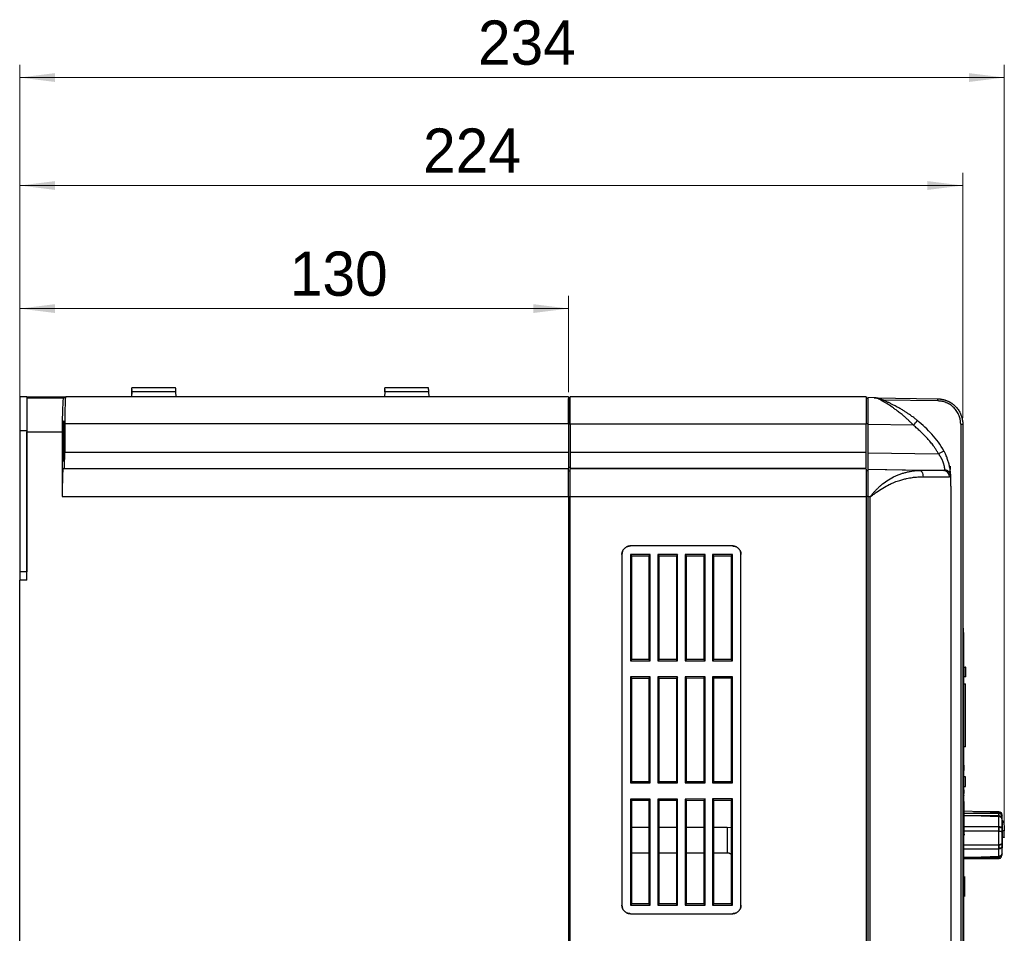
# Model space of a CAD drawing. Header units: millimetres. Extents: x 0 to 423, y 0 to 297.
# Tile 28 of 41: x 199 to 277, y 170 to 242. Entities that reach past the tile are written whole.
import ezdxf

# ---------------------------------------------------------------- set-up
doc = ezdxf.new("R2010")
doc.units = ezdxf.units.MM
doc.layers.add('实线', color=2, linetype='Continuous', lineweight=25)
doc.styles.add('SLDTEXTSTYLE16', font='ARIAL.TTF', dxfattribs={"width": 0.948})
doc.dimstyles.new('SLDDIMSTYLE0', dxfattribs={"dimtxt": 3.5, "dimasz": 2.8, "dimexe": 0, "dimexo": 0.0625, "dimgap": 0.875, "dimtad": 2, "dimlfac": 3, "dimrnd": 1e-09, "dimzin": 12, "dimdsep": 46, "dimtxsty": 'SLDTEXTSTYLE16', "dimsah": 1, "dimcen": 0.09, "dimadec": 0, "dimazin": 3, "dimtfac": 1, "dimtofl": 0, "dimtmove": 0, "dimatfit": 3, "dimfxl": 1, "dimfrac": 2, "dimtolj": 1, "dimtzin": 12, "dimarcsym": 0})

# ---------------------------------------------------------------- blocks, each defined once
blk = doc.blocks.new('_D_5')
at = {"color": 7, "linetype": 'Continuous', "lineweight": 18, "true_color": 0xffffff}
for p, q in [((198.69, 209.973), (198.69, 220.125)), ((242.09, 212.506), (242.09, 220.125)), ((198.69, 219.125), (242.09, 219.125))]:
    blk.add_line(p, q, dxfattribs=at)
for points in [[(198.69, 219.125), (201.49, 218.775), (201.49, 219.475)], [(242.09, 219.125), (239.29, 219.475), (239.29, 218.775)]]:
    blk.add_solid(points, dxfattribs=at)
at = {"color": 7, "linetype": 'Continuous', "lineweight": 18, "true_color": 0xffffff, "insert": (220.046, 223.637), "char_height": 3.5, "attachment_point": 1, "style": 'SLDTEXTSTYLE16'}
blk.add_mtext('130', dxfattribs=at)
blk = doc.blocks.new('_D_6')
at = {"color": 7, "linetype": 'Continuous', "lineweight": 18, "true_color": 0xffffff}
for p, q in [((198.69, 209.973), (198.69, 229.857)), ((273.249, 210.49), (273.249, 229.857)), ((273.249, 228.857), (198.69, 228.857))]:
    blk.add_line(p, q, dxfattribs=at)
for points in [[(198.69, 228.857), (201.49, 228.507), (201.49, 229.207)], [(273.249, 228.857), (270.449, 229.207), (270.449, 228.507)]]:
    blk.add_solid(points, dxfattribs=at)
at = {"color": 7, "linetype": 'Continuous', "lineweight": 18, "true_color": 0xffffff, "insert": (230.582, 233.369), "char_height": 3.5, "attachment_point": 1, "style": 'SLDTEXTSTYLE16'}
blk.add_mtext('224', dxfattribs=at)
blk = doc.blocks.new('_D_7')
at = {"color": 7, "linetype": 'Continuous', "lineweight": 18, "true_color": 0xffffff}
for p, q in [((198.69, 198.143), (198.69, 238.396)), ((276.533, 178.085), (276.533, 238.396)), ((198.69, 237.396), (276.533, 237.396))]:
    blk.add_line(p, q, dxfattribs=at)
for points in [[(198.69, 237.396), (201.49, 237.046), (201.49, 237.746)], [(276.533, 237.396), (273.733, 237.746), (273.733, 237.046)]]:
    blk.add_solid(points, dxfattribs=at)
at = {"color": 7, "linetype": 'Continuous', "lineweight": 18, "true_color": 0xffffff, "insert": (234.921, 241.908), "char_height": 3.5, "attachment_point": 1, "style": 'SLDTEXTSTYLE16'}
blk.add_mtext('234', dxfattribs=at)

msp = doc.modelspace()

# ---------------------------------------------------------------- linework, layer by layer
at = {"layer": '实线', "color": 2, "linetype": 'Continuous', "lineweight": 25, "true_color": 0xffff00}
for p, q in [((207.5429, 212.5403), (207.5219, 212.1395)), ((207.542, 212.5228), (207.5219, 212.1395)), ((207.542, 212.5228), (207.542, 212.5228)), ((211.0364, 212.5403), (207.5429, 212.5403)), ((207.5522, 212.7179), (207.5486, 212.6492)), ((207.5595, 212.8562), (207.5595, 212.8562)), ((211.0198, 212.8562), (207.5595, 212.8562)), ((211.0198, 212.8562), (211.0198, 212.8562)), ((211.0574, 212.1395), (211.0364, 212.5403)), ((211.0574, 212.1395), (211.0373, 212.5228)), ((211.0373, 212.5228), (211.0373, 212.5228)), ((227.5466, 212.5403), (227.5256, 212.1395)), ((227.5456, 212.5228), (227.5256, 212.1395)), ((227.5456, 212.5228), (227.5456, 212.5228)), ((231.0327, 212.5403), (227.5466, 212.5403)), ((227.5559, 212.7179), (227.5523, 212.6492)), ((227.5631, 212.8562), (227.5631, 212.8562)), ((231.0162, 212.8562), (227.5631, 212.8562)), ((231.0162, 212.8562), (231.0162, 212.8562)), ((231.0537, 212.1395), (231.0327, 212.5403)), ((231.0537, 212.1395), (231.0336, 212.5228)), ((231.0336, 212.5228), (231.0336, 212.5228)), ((198.6897, 212.1395), (198.6897, 209.4728)), ((199.2563, 212.1395), (198.6897, 212.1395)), ((199.2563, 212.1395), (199.2563, 209.4728)), ((199.2563, 212.1395), (202.3257, 212.1395)), ((202.1436, 212.0485), (199.2563, 212.0485)), ((202.1436, 212.0485), (202.3257, 212.1395)), ((202.327, 212.1395), (202.3257, 212.1395)), ((242.0897, 212.1395), (202.327, 212.1395)), ((242.0897, 212.1395), (242.0897, 210.0106)), ((242.0897, 212.0062), (242.223, 212.0062)), ((265.623, 212.1395), (242.223, 212.1395)), ((265.7563, 212.0062), (265.623, 212.0062)), ((265.7563, 212.0842), (265.7563, 209.9578)), ((266.2558, 212.0754), (265.7563, 212.0842)), ((266.2558, 212.0754), (271.2857, 211.9877)), ((271.2857, 211.8212), (266.9425, 211.897)), ((198.6897, 209.4728), (198.6897, 198.3062)), ((198.6897, 209.4728), (199.2563, 209.4728)), ((199.2563, 209.4728), (199.2563, 198.3062)), ((202.2513, 210.0106), (202.25, 207.7829)), ((242.0897, 210.0106), (202.2513, 210.0106)), ((242.0897, 210.0106), (242.0897, 207.7829)), ((242.0897, 210.0083), (242.223, 210.0083)), ((242.223, 210.0106), (242.223, 207.7831)), ((242.223, 210.0106), (265.623, 210.0106)), ((265.623, 207.7831), (265.623, 210.0106)), ((265.7563, 210.0083), (265.623, 210.0083)), ((265.7563, 209.9578), (265.7563, 207.7319)), ((269.3539, 209.895), (265.7563, 209.9578)), ((273.0853, 209.9899), (273.0853, 159.4699)), ((273.0853, 209.9899), (273.2489, 209.9899)), ((273.2489, 209.9899), (273.2489, 159.4699)), ((199.2563, 209.3822), (202.0521, 209.3822)), ((199.2563, 197.6428), (199.2563, 209.3822)), ((202.0521, 209.3822), (202.0521, 204.2754)), ((202.1179, 208.9728), (202.1179, 208.3062)), ((202.2075, 208.9728), (202.1179, 208.9728)), ((202.2075, 208.3062), (202.2075, 208.9728)), ((202.1179, 208.3062), (202.2075, 208.3062)), ((202.25, 207.7829), (242.0897, 207.7829)), ((242.0897, 207.7829), (242.0897, 206.4728)), ((242.223, 207.7831), (265.623, 207.7831)), ((265.7563, 207.7319), (265.7563, 206.4234)), ((265.7563, 207.7319), (271.3333, 207.6345)), ((202.2034, 206.4729), (202.1267, 206.4419)), ((242.0897, 206.4419), (202.1267, 206.4419)), ((202.2034, 206.4729), (242.0897, 206.4729)), ((242.223, 206.5728), (242.0897, 206.5728)), ((242.0897, 206.4729), (242.0897, 206.4419)), ((242.0897, 204.2754), (242.0897, 206.4419)), ((242.0897, 206.3086), (242.223, 206.3086)), ((265.623, 206.4732), (242.223, 206.4732)), ((265.623, 206.4419), (242.223, 206.4419)), ((265.7563, 206.3086), (265.623, 206.3086)), ((265.7563, 206.4234), (265.7563, 206.3997)), ((265.7563, 206.4234), (271.7307, 206.3191)), ((265.7563, 206.3997), (265.7563, 204.2356)), ((269.8316, 206.3286), (265.7563, 206.3997)), ((272.2499, 206.6762), (272.2499, 206.4574)), ((272.2499, 206.3991), (272.2499, 206.3624)), ((272.3165, 205.0911), (272.3165, 159.4699)), ((202.0521, 204.2754), (242.0897, 204.2754)), ((242.0897, 204.2754), (242.223, 204.2754)), ((242.0897, 204.2754), (242.0897, 100.0036)), ((242.223, 204.2754), (265.623, 204.2754)), ((242.223, 100.0036), (242.223, 204.2754)), ((265.623, 204.2754), (265.623, 100.0036)), ((265.7563, 204.2754), (265.623, 204.2754)), ((265.7563, 204.2356), (265.7563, 159.4699)), ((265.9228, 204.2327), (265.7563, 204.2356)), ((265.9228, 159.4699), (265.9228, 204.2327)), ((255.0466, 200.3544), (246.9709, 200.3544)), ((246.3042, 199.6878), (246.3042, 171.9454)), ((248.5368, 199.678), (246.9767, 199.677)), ((246.9767, 199.6772), (246.9767, 191.2844)), ((246.9767, 199.677), (247.0741, 199.5797)), ((247.0741, 199.5797), (248.439, 199.5801)), ((247.0741, 191.3819), (247.0741, 199.5798)), ((248.5368, 199.6778), (248.439, 199.58)), ((248.439, 199.58), (248.439, 191.3815)), ((248.5368, 191.2838), (248.5368, 199.6778)), ((250.7048, 199.6793), (249.1421, 199.6783)), ((249.1421, 199.6785), (249.1421, 191.2831)), ((249.1421, 199.6783), (249.2401, 199.5803)), ((249.2401, 199.5803), (250.6063, 199.5808)), ((249.2401, 191.3812), (249.2401, 199.5804)), ((250.7048, 199.6791), (250.6063, 199.5807)), ((250.6063, 199.5807), (250.6063, 191.3808)), ((250.7048, 191.2825), (250.7048, 199.6791)), ((252.8728, 199.6806), (251.3074, 199.6797)), ((251.3074, 199.6798), (251.3074, 191.2818)), ((251.3074, 199.6797), (251.4061, 199.581)), ((251.4061, 199.581), (252.7736, 199.5814)), ((251.4061, 191.3805), (251.4061, 199.581)), ((252.7736, 199.5814), (252.8728, 199.6806)), ((252.7736, 199.5814), (252.7736, 191.3802)), ((252.8728, 191.2811), (252.8728, 199.6805)), ((255.0408, 199.6819), (253.4728, 199.681)), ((253.4728, 199.6811), (253.4728, 191.2804)), ((253.4728, 199.681), (253.5721, 199.5817)), ((253.5721, 199.5817), (254.941, 199.5821)), ((253.5721, 191.3799), (253.5721, 199.5817)), ((255.0408, 199.6818), (254.941, 199.582)), ((254.941, 199.582), (254.941, 191.3795)), ((255.0408, 191.2798), (255.0408, 199.6818)), ((255.7133, 171.9454), (255.7133, 199.6878)), ((198.6897, 198.3062), (198.6897, 197.6428)), ((199.2563, 198.3062), (198.6897, 198.3062)), ((198.6897, 106.6643), (198.6897, 197.6428)), ((199.2563, 197.6428), (198.6897, 197.6428)), ((273.3015, 193.843), (273.2489, 193.843)), ((273.3015, 193.5097), (273.3015, 193.843)), ((273.3015, 193.5097), (273.2489, 193.5097)), ((273.3015, 193.5097), (273.3015, 178.693)), ((273.3348, 191.6764), (273.3015, 191.6764)), ((273.3348, 191.2764), (273.3348, 191.6764)), ((247.0741, 191.3819), (246.9767, 191.2846)), ((246.9767, 191.2846), (248.5368, 191.2836)), ((248.439, 191.3815), (247.0741, 191.3819)), ((248.5368, 191.2836), (248.439, 191.3815)), ((249.2401, 191.3812), (249.1421, 191.2832)), ((249.1421, 191.2832), (250.7048, 191.2823)), ((250.6063, 191.3808), (249.2401, 191.3812)), ((250.7048, 191.2823), (250.6063, 191.3808)), ((251.3074, 191.2818), (251.4061, 191.3805)), ((251.3074, 191.2819), (252.8728, 191.281)), ((252.7736, 191.3802), (251.4061, 191.3806)), ((252.8728, 191.281), (252.7736, 191.3802)), ((253.5721, 191.3799), (253.4728, 191.2806)), ((253.4728, 191.2806), (255.0408, 191.2796)), ((254.941, 191.3795), (253.5721, 191.3799)), ((255.0408, 191.2796), (254.941, 191.3795)), ((273.3348, 191.4721), (273.3015, 191.4721)), ((273.3348, 191.2764), (273.3015, 191.2764)), ((273.3015, 190.7764), (273.4682, 190.7764)), ((273.5015, 190.7764), (273.4682, 190.7764)), ((248.5368, 190.0113), (246.9767, 190.0103)), ((246.9767, 190.0105), (246.9767, 181.6177)), ((246.9767, 190.0103), (247.0741, 189.913)), ((248.5368, 190.0111), (248.439, 189.9134)), ((248.5368, 181.6171), (248.5368, 190.0111)), ((250.7048, 190.0126), (249.1421, 190.0117)), ((249.1421, 190.0118), (249.1421, 181.6164)), ((249.1421, 190.0117), (249.2401, 189.9137)), ((250.7048, 190.0125), (250.6063, 189.914)), ((250.7048, 181.6158), (250.7048, 190.0125)), ((252.8728, 190.0139), (251.3074, 190.013)), ((251.3074, 190.0131), (251.3074, 181.6151)), ((251.3074, 190.013), (251.4061, 189.9143)), ((252.7736, 189.9148), (252.8728, 190.0139)), ((252.8728, 181.6145), (252.8728, 190.0138)), ((255.0408, 190.0153), (253.4728, 190.0143)), ((253.4728, 190.0145), (253.4728, 181.6138)), ((253.4728, 190.0143), (253.5721, 189.915)), ((255.0408, 190.0151), (254.941, 189.9154)), ((255.0408, 181.6131), (255.0408, 190.0151)), ((273.4682, 190.0097), (273.3015, 190.0097)), ((273.5015, 190.0097), (273.4682, 190.0097)), ((247.0741, 189.913), (248.439, 189.9134)), ((247.0741, 181.7152), (247.0741, 189.9131)), ((248.439, 189.9134), (248.439, 181.7148)), ((249.2401, 189.9137), (250.6063, 189.9141)), ((249.2401, 181.7145), (249.2401, 189.9138)), ((250.6063, 189.914), (250.6063, 181.7142)), ((251.4061, 189.9143), (252.7736, 189.9148)), ((251.4061, 181.7138), (251.4061, 189.9144)), ((252.7736, 189.9147), (252.7736, 181.7136)), ((253.5721, 189.915), (254.941, 189.9154)), ((253.5721, 181.7132), (253.5721, 189.9151)), ((254.941, 189.9154), (254.941, 181.7129)), ((273.3015, 189.4597), (273.4682, 189.4597)), ((273.4682, 184.4597), (273.4682, 189.4597)), ((273.4682, 184.4597), (273.3015, 184.4597)), ((273.3682, 182.6097), (273.3682, 183.0097)), ((273.3682, 182.8395), (273.3015, 182.8395)), ((273.3682, 182.6608), (273.3015, 182.6608)), ((273.3682, 182.6097), (273.3015, 182.6097)), ((247.0741, 181.7152), (246.9767, 181.6179)), ((246.9767, 181.6179), (248.5368, 181.617)), ((248.439, 181.7148), (247.0741, 181.7152)), ((248.5368, 181.617), (248.439, 181.7148)), ((249.2401, 181.7146), (249.1421, 181.6166)), ((249.1421, 181.6166), (250.7048, 181.6156)), ((250.6063, 181.7141), (249.2401, 181.7146)), ((250.7048, 181.6156), (250.6063, 181.7141)), ((251.3074, 181.6151), (251.4061, 181.7138)), ((251.3074, 181.6153), (252.8728, 181.6143)), ((252.7736, 181.7135), (251.4061, 181.7139)), ((252.8728, 181.6143), (252.7736, 181.7135)), ((253.5721, 181.7132), (253.4728, 181.6139)), ((253.4728, 181.6139), (255.0408, 181.613)), ((254.941, 181.7128), (253.5721, 181.7132)), ((255.0408, 181.613), (254.941, 181.7128)), ((273.4682, 182.1097), (273.3015, 182.1097)), ((242.223, 181.3046), (242.0897, 181.3041)), ((242.223, 180.6116), (242.0897, 180.6121)), ((273.3015, 181.343), (273.4682, 181.343)), ((273.3348, 180.7764), (273.3015, 180.7764)), ((273.3348, 180.6487), (273.3015, 180.6487)), ((273.3348, 180.6232), (273.3015, 180.6232)), ((273.3182, 181.0264), (273.3182, 180.9658)), ((273.3348, 181.0764), (273.3348, 180.793)), ((273.3348, 180.6487), (273.3348, 180.6232)), ((273.3348, 180.5264), (273.3348, 180.6232)), ((248.5368, 180.3446), (246.9767, 180.3437)), ((246.9767, 180.3438), (246.9767, 171.9511)), ((246.9767, 180.3437), (247.0741, 180.2464)), ((247.0741, 180.2464), (248.439, 180.2468)), ((247.0741, 172.0485), (247.0741, 180.2464)), ((248.5368, 180.3445), (248.439, 180.2467)), ((248.439, 180.2467), (248.439, 172.0482)), ((248.5368, 171.9504), (248.5368, 180.3445)), ((250.7048, 180.346), (249.1421, 180.345)), ((249.1421, 180.3452), (249.1421, 171.9498)), ((249.1421, 180.345), (249.2401, 180.247)), ((249.2401, 180.247), (250.6063, 180.2474)), ((249.2401, 172.0479), (249.2401, 180.2471)), ((250.7048, 180.3458), (250.6063, 180.2474)), ((250.6063, 180.2474), (250.6063, 172.0475)), ((250.7048, 171.9491), (250.7048, 180.3458)), ((252.8728, 180.3473), (251.3074, 180.3463)), ((251.3074, 180.3465), (251.3074, 171.9484)), ((251.3074, 180.3463), (251.4061, 180.2477)), ((251.4061, 180.2477), (252.7736, 180.2481)), ((251.4061, 172.0472), (251.4061, 180.2477)), ((252.7736, 180.2481), (252.8728, 180.3473)), ((252.7736, 180.2481), (252.7736, 172.0469)), ((252.8728, 171.9478), (252.8728, 180.3471)), ((255.0408, 180.3486), (253.4728, 180.3476)), ((253.4728, 180.3478), (253.4728, 171.9471)), ((253.4728, 180.3476), (253.5721, 180.2483)), ((253.5721, 180.2483), (254.941, 180.2488)), ((253.5721, 172.0465), (253.5721, 180.2484)), ((255.0408, 180.3484), (254.941, 180.2487)), ((254.941, 180.2487), (254.941, 172.0462)), ((255.0408, 171.9465), (255.0408, 180.3484)), ((273.3348, 180.5264), (273.3015, 180.5264)), ((273.3348, 180.3764), (273.3015, 180.3764)), ((273.3182, 180.5264), (273.3182, 180.2783)), ((273.3182, 180.2783), (273.3182, 179.4412)), ((273.3515, 180.1597), (273.3182, 180.1597)), ((273.3348, 180.4214), (273.3348, 180.4264)), ((273.3348, 180.4065), (273.3348, 180.4214)), ((273.3348, 180.3916), (273.3348, 180.4065)), ((273.3348, 180.3718), (273.3348, 180.3916)), ((273.3348, 180.3569), (273.3348, 180.3718)), ((273.3348, 180.3321), (273.3348, 180.3569)), ((273.3348, 180.2874), (273.3348, 180.3321)), ((273.3348, 180.2625), (273.3348, 180.2874)), ((273.3348, 180.2477), (273.3348, 180.2625)), ((273.3348, 180.2278), (273.3348, 180.2477)), ((273.3348, 180.2129), (273.3348, 180.2278)), ((273.3348, 180.198), (273.3348, 180.2129)), ((273.3348, 180.193), (273.3348, 180.198)), ((276.0979, 179.2787), (273.3015, 179.3764)), ((276.0824, 179.201), (273.3015, 179.201)), ((273.3182, 179.4412), (273.3182, 178.693)), ((274.1083, 179.3482), (276.0824, 179.3482)), ((276.0824, 179.201), (276.0824, 179.0343)), ((276.0979, 179.2347), (276.0979, 179.2787)), ((276.3486, 179.1062), (276.3527, 179.0427)), ((276.0979, 178.9494), (273.3015, 179.0343)), ((273.3015, 179.0343), (276.0824, 179.0343)), ((273.3015, 178.693), (273.3015, 178.1396)), ((273.3015, 178.693), (273.3182, 178.693)), ((273.3182, 178.693), (273.3182, 161.4097)), ((276.0979, 178.1142), (276.0979, 178.9494)), ((276.3486, 178.984), (276.3486, 178.8174)), ((276.3548, 178.8982), (276.3548, 179.0284)), ((276.3548, 178.0491), (276.3548, 178.7315)), ((242.223, 178.0921), (242.0897, 178.0921)), ((248.439, 178.0921), (247.0741, 178.0921)), ((250.6063, 178.0921), (249.2401, 178.0921)), ((252.7736, 178.0921), (251.4061, 178.0921)), ((254.623, 178.0921), (253.5721, 178.0921)), ((254.941, 178.0706), (254.623, 178.0921)), ((254.623, 178.0921), (254.623, 177.9343)), ((254.623, 177.9343), (254.623, 176.0921)), ((276.0824, 178.1396), (273.3015, 178.1396)), ((273.3015, 178.1396), (273.3015, 177.8176)), ((273.3015, 177.8176), (273.3015, 176.6994)), ((276.0979, 177.7922), (273.3015, 177.8176)), ((273.3015, 177.8176), (276.0824, 177.8176)), ((273.3515, 177.5791), (273.3182, 177.5791)), ((276.0824, 178.1396), (276.0824, 177.8176)), ((276.0979, 178.1292), (276.0979, 177.7981)), ((276.0979, 176.7484), (276.0979, 177.7922)), ((276.3486, 178.0747), (276.3486, 177.7527)), ((276.3548, 176.8742), (276.3548, 177.7271)), ((276.5326, 177.8301), (276.3992, 177.8301)), ((276.531, 177.351), (276.5206, 177.82)), ((273.3015, 176.6994), (276.0979, 176.7484)), ((276.3486, 176.8247), (276.3486, 176.536)), ((276.3992, 177.3393), (276.5326, 177.3393)), ((242.0897, 176.0921), (242.223, 176.0921)), ((247.0741, 176.0921), (248.439, 176.0921)), ((249.2401, 176.0921), (250.6063, 176.0921)), ((251.4061, 176.0921), (252.7736, 176.0921)), ((253.5721, 176.0921), (254.623, 176.0921)), ((276.0824, 176.6994), (273.3015, 176.6994)), ((273.3015, 176.6994), (273.3015, 176.4107)), ((273.3015, 176.4107), (276.0824, 176.4107)), ((273.3015, 176.4107), (273.3015, 175.7242)), ((276.0824, 176.6994), (276.0824, 176.4107)), ((276.0979, 176.6854), (276.0979, 176.4428)), ((276.0979, 175.8189), (276.0979, 176.4598)), ((276.3548, 176.0619), (276.3548, 176.5855)), ((273.3015, 175.7242), (276.0979, 175.8189)), ((276.0824, 175.7242), (273.3015, 175.7242)), ((273.3015, 175.7242), (273.3015, 175.6379)), ((273.3015, 175.6097), (274.1083, 175.6379)), ((273.3015, 175.6379), (276.0824, 175.6379)), ((273.3015, 175.6379), (273.3015, 175.6097)), ((276.0824, 175.7242), (276.0824, 175.6379)), ((273.3348, 174.3264), (273.3348, 174.8264)), ((273.3348, 171.993), (273.3348, 174.3264)), ((273.4015, 173.493), (273.4015, 174.2182)), ((273.3348, 173.493), (273.4015, 173.493)), ((273.3348, 172.8973), (273.4015, 172.8973)), ((273.3348, 172.8264), (273.4015, 172.8264)), ((273.4015, 172.8264), (273.4015, 173.493)), ((273.4015, 172.6305), (273.4015, 172.8264)), ((247.0741, 172.0486), (246.9767, 171.9512)), ((248.439, 172.0481), (247.0741, 172.0486)), ((248.5368, 171.9503), (248.439, 172.0481)), ((249.2401, 172.0479), (249.1421, 171.9499)), ((250.6063, 172.0475), (249.2401, 172.0479)), ((250.7048, 171.949), (250.6063, 172.0475)), ((251.3074, 171.9484), (251.4061, 172.0472)), ((252.7736, 172.0468), (251.4061, 172.0472)), ((252.8728, 171.9476), (252.7736, 172.0468)), ((253.5721, 172.0466), (253.4728, 171.9473)), ((254.941, 172.0462), (253.5721, 172.0466)), ((255.0408, 171.9463), (254.941, 172.0462)), ((246.9709, 171.2787), (255.0466, 171.2787)), ((246.9767, 171.9512), (248.5368, 171.9503)), ((249.1421, 171.9499), (250.7048, 171.949)), ((251.3074, 171.9486), (252.8728, 171.9476)), ((253.4728, 171.9473), (255.0408, 171.9463)), ((273.3348, 171.493), (273.3348, 171.993)), ((273.3348, 167.893), (273.3348, 170.2264))]:
    msp.add_line(p, q, dxfattribs=at)
at = {"layer": '实线', "color": 2, "linetype": 'Continuous', "lineweight": 25, "true_color": 0xffff00, "flags": 128}
msp.add_lwpolyline([(269.8316, 206.3286), (269.8868, 206.3174), (269.9396, 206.2879), (269.988, 206.2411), (270.0303, 206.179), (270.0647, 206.1037), (270.0901, 206.0181), (270.1054, 205.9254), (270.1102, 205.8292)], dxfattribs=at)
at = {"layer": '实线', "color": 2, "linetype": 'Continuous', "lineweight": 25, "true_color": 0xffff00}
for centre, radius, start, end in [((268.9002, 211.9044), 2.387, 358.001617, 1.998383), ((233.9027, 239.2135), 46.004, 320.408862, 321.015572), ((279.4547, 192.6113), 17.0779, 116.759325, 118.395242), ((271.7128, 205.8263), 0.4931, 359.233965, 87.911077), ((276.0886, 179.0122), 0.2667, 3.487335, 88), ((257.4332, 177.5746), 18.9677, 4.001471, 4.261341), ((257.4332, 177.4079), 18.9677, 4.001471, 4.261341)]:
    msp.add_arc(centre, radius, start, end, dxfattribs=at)
for centre, major_axis, start_param, end_param in [((202.1452, 209.3822), (0, 2.6667), 0.0174533, 1.5707963), ((202.327, 209.9728), (0, 2.1667), 0.0173046, 1.5533433), ((202.1627, 208.9728), (0, 1.2833), 4.712389, 7.8539816), ((202.1627, 208.3062), (0, 1.2833), 1.5707963, 4.712389), ((202.2034, 207.8062), (0, 1.3333), 3.14047, 4.6949359), ((202.1278, 204.2754), (0, 2.1667), 0.0141135, 1.5707963)]:
    msp.add_ellipse(centre, major_axis=major_axis, ratio=0.0349208, start_param=start_param, end_param=end_param, dxfattribs=at)
for points, knots in [([(207.5429, 212.5403), (207.5435, 212.5509), (207.5446, 212.5721), (207.5462, 212.6032), (207.5478, 212.6334), (207.5498, 212.6725), (207.5522, 212.7183), (207.5547, 212.7661), (207.5568, 212.8053), (207.5583, 212.834), (207.5593, 212.8529), (207.5594, 212.8551), (207.5595, 212.8562)], [0, 0, 0, 0, 0.0633519, 0.1258453, 0.1880575, 0.2505734, 0.3760462, 0.5005509, 0.6246154, 0.7503051, 0.8744413, 1, 1, 1, 1]), ([(211.0364, 212.5403), (211.0358, 212.5519), (211.0346, 212.5747), (211.0329, 212.6073), (211.0313, 212.6375), (211.0299, 212.665), (211.0286, 212.69), (211.0274, 212.7123), (211.0264, 212.732), (211.0254, 212.7494), (211.0241, 212.7754), (211.0225, 212.8065), (211.021, 212.8352), (211.02, 212.8529), (211.0199, 212.8551), (211.0198, 212.8562)], [0, 0, 0, 0, 0.0693432, 0.1352599, 0.1977498, 0.2568125, 0.3124478, 0.3646555, 0.4134353, 0.4587873, 0.5007113, 0.6303179, 0.7567288, 0.8799529, 1, 1, 1, 1]), ([(227.5466, 212.5403), (227.5471, 212.5509), (227.5482, 212.5721), (227.5499, 212.6032), (227.5514, 212.6334), (227.5535, 212.6725), (227.5559, 212.7183), (227.5584, 212.7661), (227.5604, 212.8053), (227.562, 212.834), (227.5629, 212.8529), (227.5631, 212.8551), (227.5631, 212.8562)], [0, 0, 0, 0, 0.0633519, 0.1258453, 0.1880575, 0.2505734, 0.3760462, 0.5005509, 0.6246154, 0.7503051, 0.8744413, 1, 1, 1, 1]), ([(231.0327, 212.5403), (231.0321, 212.5519), (231.0309, 212.5747), (231.0292, 212.6073), (231.0277, 212.6375), (231.0262, 212.665), (231.0249, 212.69), (231.0238, 212.7123), (231.0227, 212.732), (231.0218, 212.7494), (231.0204, 212.7754), (231.0188, 212.8065), (231.0173, 212.8352), (231.0164, 212.8529), (231.0162, 212.8551), (231.0162, 212.8562)], [0, 0, 0, 0, 0.06934321, 0.13525992, 0.19774979, 0.25681251, 0.31244781, 0.36465547, 0.41343532, 0.45878727, 0.5007113, 0.63031793, 0.75672878, 0.87995287, 1, 1, 1, 1]), ([(199.3646, 212.1395), (199.3648, 212.1395), (199.3652, 212.1395), (199.3686, 212.1395), (199.3749, 212.1395), (199.3853, 212.1395), (199.4008, 212.1395), (199.4198, 212.1395), (199.4415, 212.1395), (199.4654, 212.1395), (199.4821, 212.1395), (199.4905, 212.1395)], [0, 0, 0, 0, 0.0831012, 0.1658082, 0.2496152, 0.3720299, 0.4970997, 0.6200423, 0.7461377, 0.8721154, 1, 1, 1, 1]), ([(242.0897, 210.0083), (242.0897, 210.2715), (242.0897, 210.5336), (242.0897, 211.0173), (242.0897, 211.2386), (242.0897, 211.6076), (242.0897, 211.7551), (242.0897, 211.9544), (242.0897, 212.0062), (242.0897, 212.0062)], [0, 0, 0, 0, 0.25, 0.25, 0.5, 0.5, 0.75, 0.75, 1, 1, 1, 1]), ([(242.223, 210.0106), (242.223, 210.2911), (242.223, 210.5704), (242.223, 211.0858), (242.223, 211.3216), (242.223, 211.7148), (242.223, 211.872), (242.223, 212.0844), (242.223, 212.1395), (242.223, 212.1395)], [0, 0, 0, 0, 0.25, 0.25, 0.5, 0.5, 0.75, 0.75, 1, 1, 1, 1]), ([(265.623, 212.1395), (265.623, 212.1395), (265.623, 212.0844), (265.623, 211.872), (265.623, 211.7148), (265.623, 211.3216), (265.623, 211.0858), (265.623, 210.5704), (265.623, 210.2911), (265.623, 210.0106)], [0, 0, 0, 0, 0.25, 0.25, 0.5, 0.5, 0.75, 0.75, 1, 1, 1, 1]), ([(265.7563, 212.0062), (265.7563, 212.0062), (265.7563, 211.9544), (265.7563, 211.7551), (265.7563, 211.6076), (265.7563, 211.2386), (265.7563, 211.0173), (265.7563, 210.5336), (265.7563, 210.2715), (265.7563, 210.0083)], [0, 0, 0, 0, 0.25, 0.25, 0.5, 0.5, 0.75, 0.75, 1, 1, 1, 1]), ([(269.6624, 210.272), (269.6372, 210.2926), (269.5803, 210.3392), (269.4838, 210.4158), (269.3662, 210.5067), (269.1973, 210.6329), (269.004, 210.7702), (268.7923, 210.9117), (268.5799, 211.0466), (268.3382, 211.1919), (268.1032, 211.3249), (267.879, 211.4459), (267.6734, 211.5528), (267.455, 211.662), (267.2417, 211.7638), (267.0779, 211.8387), (266.9442, 211.8968), (266.8357, 211.9411), (266.7311, 211.9793), (266.6366, 212.0099), (266.5532, 212.0343), (266.4589, 212.0556), (266.3599, 212.071), (266.291, 212.0739), (266.2558, 212.0754)], [0, 0, 0, 0, 0.0224973, 0.05090392, 0.08523497, 0.12547212, 0.1971922, 0.25031803, 0.30407315, 0.37494766, 0.45158082, 0.49950473, 0.5619847, 0.62429683, 0.68655314, 0.749492, 0.77361112, 0.81239699, 0.85362668, 0.87525932, 0.90495536, 0.93543904, 0.96700659, 1, 1, 1, 1]), ([(269.3539, 209.895), (269.3289, 209.9215), (269.2783, 209.9753), (269.1999, 210.0558), (269.1185, 210.1376), (269.0339, 210.2205), (268.9121, 210.3368), (268.7428, 210.4918), (268.5514, 210.658), (268.3322, 210.8387), (268.1094, 211.0142), (267.8729, 211.1892), (267.586, 211.3899), (267.3078, 211.5714), (267.0417, 211.7356), (266.8531, 211.8465), (266.6814, 211.9402), (266.5479, 212.002), (266.4492, 212.0385), (266.3794, 212.0588), (266.3145, 212.0721), (266.2753, 212.0743), (266.2558, 212.0754)], [0, 0, 0, 0, 0.0237009, 0.0480913, 0.0731739, 0.0989514, 0.1254261, 0.1834731, 0.2499836, 0.293897, 0.3744134, 0.4434029, 0.499054, 0.6241223, 0.689373, 0.7492875, 0.8122328, 0.8746528, 0.9065199, 0.9380066, 0.9691529, 1, 1, 1, 1]), ([(271.2857, 211.9877), (271.3136, 211.9868), (271.3687, 211.9852), (271.4503, 211.9785), (271.53, 211.9689), (271.6076, 211.9564), (271.6831, 211.9412), (271.7563, 211.9235), (271.8272, 211.9035), (271.8958, 211.8815), (271.962, 211.8575), (272.0259, 211.832), (272.0873, 211.8049), (272.1463, 211.7765), (272.2029, 211.7469), (272.2571, 211.7164), (272.309, 211.6851), (272.3585, 211.6532), (272.4057, 211.6207), (272.4506, 211.5879), (272.4934, 211.5549), (272.5339, 211.5218), (272.5724, 211.4888), (272.6088, 211.4558), (272.6432, 211.4232), (272.7037, 211.363), (272.7864, 211.2717), (272.8846, 211.1439), (272.9713, 211.0101), (273.0463, 210.8712), (273.1095, 210.7285), (273.1609, 210.5828), (273.2006, 210.4353), (273.2285, 210.2868), (273.2457, 210.1382), (273.2478, 210.0392), (273.2489, 209.9899)], [0, 0, 0, 0, 0.0269136, 0.0532988, 0.0791556, 0.1044839, 0.1292838, 0.1535552, 0.1772981, 0.2005126, 0.2231986, 0.2453562, 0.2669853, 0.2880859, 0.308658, 0.3287017, 0.3482168, 0.3672035, 0.3856617, 0.4035914, 0.4209926, 0.4378654, 0.4542096, 0.4700253, 0.4853126, 0.5000713, 0.5524715, 0.6043365, 0.6556665, 0.7064616, 0.7567217, 0.8064469, 0.8556373, 0.9042929, 0.9524138, 1, 1, 1, 1]), ([(273.0853, 209.9899), (273.0851, 210.0121), (273.0846, 210.0564), (273.0809, 210.1226), (273.0749, 210.1887), (273.0665, 210.2546), (273.0498, 210.356), (273.0181, 210.4919), (272.9611, 210.6608), (272.887, 210.8257), (272.7639, 211.0391), (272.5692, 211.2826), (272.3292, 211.4815), (272.1179, 211.6083), (271.9544, 211.6853), (271.7865, 211.7452), (271.6369, 211.7829), (271.5064, 211.805), (271.3964, 211.8173), (271.3227, 211.8199), (271.2857, 211.8212)], [0, 0, 0, 0, 0.0233695, 0.0466979, 0.070016, 0.0933545, 0.1167441, 0.1784923, 0.2403027, 0.3045655, 0.3688911, 0.4999814, 0.6310758, 0.6953441, 0.7596752, 0.8214312, 0.8832496, 0.9221762, 0.9610454, 1, 1, 1, 1]), ([(271.7655, 207.8603), (271.5003, 208.3592), (271.1687, 208.7895), (270.4531, 209.5763), (270.0686, 209.9378), (269.6624, 210.272)], [0, 0, 0, 0, 0.5, 0.5, 1, 1, 1, 1]), ([(271.3333, 207.6345), (271.3139, 207.6703), (271.2749, 207.7423), (271.2126, 207.849), (271.1471, 207.9556), (271.078, 208.062), (271.0055, 208.1683), (270.8846, 208.337), (270.7032, 208.569), (270.4571, 208.8518), (270.1969, 209.1271), (269.9287, 209.3906), (269.6481, 209.6481), (269.4524, 209.8123), (269.3539, 209.895)], [0, 0, 0, 0, 0.0403616, 0.0812298, 0.1226302, 0.1645875, 0.2071251, 0.2502658, 0.3706363, 0.4991999, 0.6221561, 0.746498, 0.8723924, 1, 1, 1, 1]), ([(272.3001, 205.9106), (272.2997, 205.9172), (272.2988, 205.9319), (272.2971, 205.961), (272.2945, 206.0005), (272.2907, 206.0535), (272.2848, 206.1225), (272.2744, 206.2258), (272.2514, 206.4046), (272.2073, 206.6625), (272.1291, 206.9697), (272.0502, 207.2103), (271.9747, 207.4092), (271.9156, 207.5509), (271.8559, 207.6813), (271.8076, 207.7798), (271.778, 207.8362), (271.7655, 207.8603)], [0, 0, 0, 0, 0.0260451, 0.0582373, 0.0966465, 0.1413716, 0.1925458, 0.2503446, 0.3449, 0.5003356, 0.6251758, 0.7495725, 0.8042062, 0.8744543, 0.9271449, 0.968973, 1, 1, 1, 1]), ([(242.223, 207.7831), (242.223, 207.6119), (242.223, 207.2695), (242.223, 206.8453), (242.223, 206.5815), (242.223, 206.5432), (242.223, 206.5315)], [0, 0, 0, 0, 0.2905229, 0.5810457, 0.8715686, 1, 1, 1, 1]), ([(265.623, 206.5315), (265.623, 206.5432), (265.623, 206.5815), (265.623, 206.8453), (265.623, 207.2695), (265.623, 207.6119), (265.623, 207.7831)], [0, 0, 0, 0, 0.1284314, 0.4189543, 0.7094771, 1, 1, 1, 1]), ([(271.3333, 207.6345), (271.3475, 207.6149), (271.3757, 207.5758), (271.4159, 207.516), (271.4542, 207.456), (271.4904, 207.3958), (271.5245, 207.3357), (271.5566, 207.2757), (271.5866, 207.216), (271.6144, 207.1569), (271.6402, 207.0984), (271.6638, 207.0407), (271.6853, 206.9841), (271.7046, 206.9286), (271.727, 206.8575), (271.7495, 206.7733), (271.7705, 206.6808), (271.7861, 206.5972), (271.7972, 206.523), (271.8046, 206.4594), (271.8093, 206.4058), (271.811, 206.3801), (271.8118, 206.3673)], [0, 0, 0, 0, 0.0402279, 0.0801067, 0.1196445, 0.1588511, 0.197738, 0.2363196, 0.2746138, 0.312643, 0.3504342, 0.3880205, 0.4254416, 0.4627442, 0.499983, 0.5721068, 0.64379, 0.7152164, 0.7865067, 0.8577187, 0.9288762, 1, 1, 1, 1]), ([(242.0897, 204.2754), (242.0897, 204.5392), (242.0897, 204.8029), (242.0897, 205.291), (242.0897, 205.5152), (242.0897, 205.8909), (242.0897, 206.0421), (242.0897, 206.2492), (242.0897, 206.3049), (242.0897, 206.3086)], [0, 0, 0, 0, 0.25, 0.25, 0.5, 0.5, 0.75, 0.75, 1, 1, 1, 1]), ([(242.223, 204.2754), (242.223, 204.5565), (242.223, 204.8375), (242.223, 205.3576), (242.223, 205.5965), (242.223, 205.9968), (242.223, 206.158), (242.223, 206.3786), (242.223, 206.4379), (242.223, 206.4419)], [0, 0, 0, 0, 0.25, 0.25, 0.5, 0.5, 0.75, 0.75, 1, 1, 1, 1]), ([(265.623, 206.4419), (265.623, 206.4379), (265.623, 206.3786), (265.623, 206.158), (265.623, 205.9968), (265.623, 205.5965), (265.623, 205.3576), (265.623, 204.8375), (265.623, 204.5565), (265.623, 204.2754)], [0, 0, 0, 0, 0.25, 0.25, 0.5, 0.5, 0.75, 0.75, 1, 1, 1, 1]), ([(265.7563, 206.3086), (265.7563, 206.3049), (265.7563, 206.2492), (265.7563, 206.0421), (265.7563, 205.8909), (265.7563, 205.5152), (265.7563, 205.291), (265.7563, 204.8029), (265.7563, 204.5392), (265.7563, 204.2754)], [0, 0, 0, 0, 0.25, 0.25, 0.5, 0.5, 0.75, 0.75, 1, 1, 1, 1]), ([(265.9228, 204.2327), (265.9449, 204.2607), (265.989, 204.3167), (266.0566, 204.3997), (266.1252, 204.4818), (266.195, 204.5628), (266.2659, 204.6426), (266.3379, 204.7212), (266.4111, 204.7985), (266.4854, 204.8743), (266.5608, 204.9485), (266.6374, 205.0212), (266.715, 205.0921), (266.9172, 205.2697), (267.2644, 205.534), (267.677, 205.7721), (268.0268, 205.9325), (268.2891, 206.0351), (268.5596, 206.1241), (268.8269, 206.1972), (269.0863, 206.2543), (269.3161, 206.2927), (269.5098, 206.3152), (269.6755, 206.3273), (269.7804, 206.3281), (269.8316, 206.3286)], [0, 0, 0, 0, 0.0206177, 0.0412778, 0.0619836, 0.0827383, 0.1035453, 0.1244076, 0.1453285, 0.1663111, 0.1873586, 0.208474, 0.2296604, 0.2509209, 0.3721504, 0.5002749, 0.5576951, 0.6254836, 0.6881193, 0.7504699, 0.8159822, 0.874655, 0.9184159, 0.9601909, 1, 1, 1, 1]), ([(271.7307, 206.3191), (271.7232, 206.319), (271.7078, 206.3186), (271.6799, 206.3182), (271.6473, 206.3178), (271.5925, 206.3173), (271.5233, 206.317), (271.4341, 206.3169), (271.3422, 206.317), (271.2241, 206.3173), (271.0978, 206.3179), (270.9444, 206.3189), (270.7654, 206.3201), (270.5428, 206.3219), (270.3123, 206.3239), (270.0753, 206.3261), (269.9128, 206.3277), (269.8316, 206.3286)], [0, 0, 0, 0, 0.029053, 0.0596287, 0.091702, 0.1252344, 0.2048885, 0.2498185, 0.3036097, 0.3747544, 0.4492202, 0.5001122, 0.6002511, 0.7001587, 0.8000153, 0.8999404, 1, 1, 1, 1]), ([(272.3001, 205.9106), (272.299, 205.923), (272.2969, 205.9478), (272.29, 205.9845), (272.2804, 206.0206), (272.2679, 206.0557), (272.2529, 206.0894), (272.2355, 206.1215), (272.2161, 206.1518), (272.1949, 206.18), (272.1723, 206.206), (272.1427, 206.2357), (272.1021, 206.2694), (272.0458, 206.3056), (271.9772, 206.337), (271.8979, 206.3605), (271.8411, 206.365), (271.8118, 206.3673)], [0, 0, 0, 0, 0.0519229, 0.1039325, 0.1558257, 0.2073994, 0.2584548, 0.3088013, 0.3582602, 0.4066678, 0.4538771, 0.49976, 0.577804, 0.6685912, 0.7707483, 0.8821582, 1, 1, 1, 1]), ([(265.9228, 204.2327), (265.9254, 204.2347), (265.9306, 204.2386), (265.941, 204.2465), (265.9592, 204.2602), (265.9957, 204.2876), (266.0685, 204.3421), (266.2141, 204.4494), (266.5063, 204.6582), (266.9261, 204.9357), (267.3686, 205.1822), (267.7184, 205.3438), (267.9651, 205.4414), (268.2192, 205.53), (268.5009, 205.6147), (268.7918, 205.6862), (269.046, 205.7371), (269.3047, 205.7785), (269.5543, 205.8074), (269.7876, 205.8234), (269.9615, 205.8295), (270.0644, 205.8293), (270.1102, 205.8292)], [0, 0, 0, 0, 0.0019702, 0.0039398, 0.0078774, 0.015746, 0.0314597, 0.0628084, 0.1252959, 0.2500087, 0.3749376, 0.4474895, 0.4999276, 0.5487252, 0.6247434, 0.6950739, 0.7495177, 0.8002898, 0.8744452, 0.924433, 0.9663287, 1, 1, 1, 1]), ([(270.1102, 205.8292), (270.5442, 205.825), (270.9456, 205.8215), (271.5214, 205.8181), (271.7058, 205.8174), (272.013, 205.8174), (272.1332, 205.8182), (272.2058, 205.8197)], [0, 0, 0, 0, 0.5, 0.5, 0.75, 0.75, 1, 1, 1, 1]), ([(272.301, 205.8935), (272.3009, 205.896), (272.3007, 205.9019), (272.3003, 205.9074), (272.3001, 205.9106)], [0, 0, 0, 0, 0.42542356, 1, 1, 1, 1]), ([(272.3165, 205.0911), (272.3165, 205.1119), (272.3165, 205.1526), (272.3165, 205.2121), (272.3164, 205.2688), (272.3162, 205.3385), (272.3157, 205.4215), (272.3142, 205.5489), (272.3113, 205.6666), (272.3067, 205.7897), (272.3032, 205.8549), (272.3011, 205.8935)], [0, 0, 0, 0, 0.0705645, 0.1380514, 0.2025933, 0.2643488, 0.378259, 0.493315, 0.7274933, 0.8390048, 1, 1, 1, 1]), ([(246.9709, 200.3544), (246.9568, 200.3542), (246.9289, 200.3537), (246.8871, 200.3497), (246.8459, 200.3432), (246.8052, 200.334), (246.7649, 200.3223), (246.696, 200.2974), (246.6022, 200.2491), (246.4963, 200.1624), (246.4096, 200.0565), (246.3548, 199.9503), (246.3235, 199.8541), (246.3072, 199.7716), (246.3052, 199.7158), (246.3042, 199.6878)], [0, 0, 0, 0, 0.0402761, 0.0802426, 0.1200582, 0.159883, 0.1998773, 0.2401994, 0.3700431, 0.5000574, 0.6299012, 0.7599156, 0.8401208, 0.919721, 1, 1, 1, 1]), ([(246.3042, 199.6878), (246.3045, 199.7018), (246.305, 199.7298), (246.309, 199.7715), (246.3155, 199.8127), (246.3246, 199.8535), (246.3363, 199.8937), (246.3612, 199.9627), (246.4095, 200.0565), (246.4963, 200.1623), (246.6021, 200.2491), (246.7083, 200.3039), (246.8046, 200.3352), (246.8871, 200.3515), (246.9429, 200.3535), (246.9709, 200.3544)], [0, 0, 0, 0, 0.0402761, 0.0802426, 0.1200582, 0.159883, 0.1998773, 0.2401994, 0.3700431, 0.5000574, 0.6299012, 0.7599156, 0.8401208, 0.919721, 1, 1, 1, 1]), ([(255.7133, 199.6878), (255.713, 199.7018), (255.7125, 199.7298), (255.7085, 199.7715), (255.702, 199.8127), (255.6929, 199.8535), (255.6811, 199.8937), (255.6563, 199.9627), (255.6079, 200.0565), (255.5212, 200.1623), (255.4153, 200.2491), (255.3091, 200.3039), (255.2129, 200.3352), (255.1304, 200.3515), (255.0746, 200.3535), (255.0466, 200.3544)], [0, 0, 0, 0, 0.0402761, 0.0802426, 0.1200582, 0.159883, 0.1998773, 0.2401994, 0.3700431, 0.5000574, 0.6299012, 0.7599156, 0.8401208, 0.919721, 1, 1, 1, 1]), ([(255.0466, 200.3544), (255.0606, 200.3542), (255.0886, 200.3537), (255.1303, 200.3497), (255.1716, 200.3432), (255.2123, 200.334), (255.2525, 200.3223), (255.3215, 200.2974), (255.4153, 200.2491), (255.5211, 200.1624), (255.6079, 200.0565), (255.6627, 199.9503), (255.694, 199.8541), (255.7103, 199.7716), (255.7123, 199.7158), (255.7133, 199.6878)], [0, 0, 0, 0, 0.0402761, 0.0802426, 0.1200582, 0.159883, 0.1998773, 0.2401994, 0.3700431, 0.5000574, 0.6299012, 0.7599156, 0.8401208, 0.919721, 1, 1, 1, 1]), ([(273.4682, 190.0097), (273.4682, 190.0097), (273.4682, 190.0197), (273.4682, 190.0581), (273.4682, 190.0865), (273.4682, 190.1575), (273.4682, 190.2), (273.4682, 190.2927), (273.4682, 190.3429), (273.4682, 190.4432), (273.4682, 190.4934), (273.4682, 190.5861), (273.4682, 190.6286), (273.4682, 190.6996), (273.4682, 190.728), (273.4682, 190.7664), (273.4682, 190.7764), (273.4682, 190.7764)], [0, 0, 0, 0, 0.125, 0.125, 0.25, 0.25, 0.375, 0.375, 0.5, 0.5, 0.625, 0.625, 0.75, 0.75, 0.875, 0.875, 1, 1, 1, 1]), ([(273.5015, 190.0097), (273.5015, 190.0097), (273.5015, 190.0197), (273.5015, 190.0581), (273.5015, 190.0865), (273.5015, 190.1575), (273.5015, 190.2), (273.5015, 190.2927), (273.5015, 190.3429), (273.5015, 190.4432), (273.5015, 190.4934), (273.5015, 190.5861), (273.5015, 190.6286), (273.5015, 190.6996), (273.5015, 190.728), (273.5015, 190.7664), (273.5015, 190.7764), (273.5015, 190.7764)], [0, 0, 0, 0, 0.125, 0.125, 0.25, 0.25, 0.375, 0.375, 0.5, 0.5, 0.625, 0.625, 0.75, 0.75, 0.875, 0.875, 1, 1, 1, 1]), ([(273.4682, 181.343), (273.4682, 181.343), (273.4682, 181.353), (273.4682, 181.3914), (273.4682, 181.4198), (273.4682, 181.4908), (273.4682, 181.5333), (273.4682, 181.626), (273.4682, 181.6762), (273.4682, 181.7766), (273.4682, 181.8267), (273.4682, 181.9194), (273.4682, 181.962), (273.4682, 182.0329), (273.4682, 182.0613), (273.4682, 182.0997), (273.4682, 182.1097), (273.4682, 182.1097)], [0, 0, 0, 0, 0.125, 0.125, 0.25, 0.25, 0.375, 0.375, 0.5, 0.5, 0.625, 0.625, 0.75, 0.75, 0.875, 0.875, 1, 1, 1, 1]), ([(273.3515, 177.5791), (273.3515, 177.9111), (273.3515, 178.5752), (273.3515, 179.4266), (273.3515, 179.9711), (273.3515, 180.2094), (273.3515, 180.149), (273.3515, 180.1438)], [0, 0, 0, 0, 0.2442505, 0.4885009, 0.7327514, 0.9770018, 1, 1, 1, 1]), ([(276.0824, 179.3482), (276.1163, 179.3482), (276.1494, 179.342), (276.2119, 179.318), (276.2406, 179.3003), (276.3137, 179.2338), (276.3442, 179.1714), (276.3486, 179.1062)], [0, 0, 0, 0, 0.25, 0.25, 0.5, 0.5, 1, 1, 1, 1]), ([(276.3486, 178.984), (276.3464, 179.0133), (276.338, 179.0415), (276.3094, 179.0943), (276.2894, 179.1182), (276.2164, 179.1779), (276.1501, 179.201), (276.0824, 179.201)], [0, 0, 0, 0, 0.25, 0.25, 0.5, 0.5, 1, 1, 1, 1]), ([(276.0824, 179.0343), (276.1163, 179.0343), (276.1494, 179.0288), (276.2119, 179.0073), (276.2406, 178.9914), (276.3137, 178.9317), (276.3442, 178.8758), (276.3486, 178.8174)], [0, 0, 0, 0, 0.25, 0.25, 0.5, 0.5, 1, 1, 1, 1]), ([(276.3548, 178.7315), (276.3527, 178.7602), (276.3448, 178.7879), (276.3175, 178.84), (276.2984, 178.8635), (276.228, 178.9234), (276.1642, 178.9474), (276.0979, 178.9494)], [0, 0, 0, 0, 0.25, 0.25, 0.5, 0.5, 1, 1, 1, 1]), ([(276.3885, 177.82), (276.3902, 178.2056), (276.392, 178.6086), (276.3548, 179.0093), (276.3532, 179.0266)], [0, 0, 0, 0, 0.956774, 1, 1, 1, 1]), ([(276.3548, 178.6477), (276.3638, 178.6454), (276.3994, 178.6364), (276.4441, 178.6078), (276.4754, 178.5732), (276.4805, 178.5506), (276.4822, 178.543)], [0, 0, 0, 0, 0.1182729, 0.4674663, 0.8205062, 1, 1, 1, 1]), ([(273.3515, 177.5791), (273.3515, 177.5682), (273.3515, 177.5463), (273.3515, 177.5226), (273.3515, 177.508), (273.3515, 177.4972), (273.3515, 177.4925), (273.3515, 177.4932), (273.3515, 177.4933)], [0, 0, 0, 0, 0.2412427, 0.485627, 0.6110245, 0.7338224, 0.972092, 1, 1, 1, 1]), ([(276.3486, 178.0747), (276.3464, 178.0835), (276.338, 178.0919), (276.3094, 178.1077), (276.2894, 178.1148), (276.2164, 178.1327), (276.1501, 178.1396), (276.0824, 178.1396)], [0, 0, 0, 0, 0.25, 0.25, 0.5, 0.5, 1, 1, 1, 1]), ([(276.0979, 178.1142), (276.131, 178.1139), (276.1632, 178.112), (276.2238, 178.1053), (276.2514, 178.1005), (276.3218, 178.0826), (276.3507, 178.0662), (276.3548, 178.0491)], [0, 0, 0, 0, 0.25, 0.25, 0.5, 0.5, 1, 1, 1, 1]), ([(276.3548, 177.7271), (276.3527, 177.7357), (276.3448, 177.7439), (276.3175, 177.7595), (276.2984, 177.7665), (276.228, 177.7844), (276.1642, 177.7916), (276.0979, 177.7922)], [0, 0, 0, 0, 0.25, 0.25, 0.5, 0.5, 1, 1, 1, 1]), ([(276.2587, 178.0981), (276.2594, 178.0978), (276.2721, 178.0933), (276.2928, 178.0817), (276.3187, 178.0635), (276.3359, 178.0465), (276.3416, 178.0356), (276.3436, 178.0319)], [0, 0, 0, 0, 0.0160565, 0.29231567, 0.57639426, 0.8561684, 1, 1, 1, 1]), ([(276.3992, 177.8301), (276.397, 177.9406), (276.3941, 178.0822), (276.3801, 178.2236), (276.377, 178.2546)], [0, 0, 0, 0, 0.7805692, 1, 1, 1, 1]), ([(276.3992, 177.3393), (276.3995, 177.3206), (276.3998, 177.3086), (276.4003, 177.299), (276.4005, 177.3015), (276.4011, 177.3301), (276.4013, 177.3782), (276.4013, 177.4754), (276.4012, 177.5109), (276.401, 177.5845), (276.4009, 177.6223), (276.4003, 177.7293), (276.3998, 177.7927), (276.3992, 177.8301)], [0, 0, 0, 0, 0.125, 0.125, 0.25, 0.25, 0.5, 0.5, 0.625, 0.625, 0.75, 0.75, 1, 1, 1, 1]), ([(276.5326, 177.3393), (276.53, 177.4582), (276.5263, 177.6219), (276.5089, 177.7853), (276.5041, 177.8301)], [0, 0, 0, 0, 0.72619251, 1, 1, 1, 1]), ([(276.5326, 177.3393), (276.5329, 177.3206), (276.5331, 177.3086), (276.5336, 177.299), (276.5338, 177.3015), (276.5344, 177.3301), (276.5346, 177.3782), (276.5346, 177.4754), (276.5346, 177.5109), (276.5344, 177.5845), (276.5342, 177.6223), (276.5337, 177.7293), (276.5331, 177.7927), (276.5326, 177.8301)], [0, 0, 0, 0, 0.125, 0.125, 0.25, 0.25, 0.5, 0.5, 0.625, 0.625, 0.75, 0.75, 1, 1, 1, 1]), ([(276.3486, 176.8247), (276.3464, 176.8078), (276.338, 176.7915), (276.3094, 176.761), (276.2894, 176.7472), (276.2164, 176.7127), (276.1501, 176.6994), (276.0824, 176.6994)], [0, 0, 0, 0, 0.25, 0.25, 0.5, 0.5, 1, 1, 1, 1]), ([(276.0979, 176.7484), (276.131, 176.749), (276.1632, 176.7527), (276.2238, 176.7657), (276.2514, 176.775), (276.3218, 176.8095), (276.3507, 176.8411), (276.3548, 176.8742)], [0, 0, 0, 0, 0.25, 0.25, 0.5, 0.5, 1, 1, 1, 1]), ([(276.3527, 176.0735), (276.3824, 176.4974), (276.4123, 176.9232), (276.401, 177.3492), (276.4009, 177.3511)], [0, 0, 0, 0, 0.99556202, 1, 1, 1, 1]), ([(254.623, 176.0921), (254.6608, 176.09), (254.7142, 176.0871), (254.7848, 176.0696), (254.84, 176.0498), (254.8937, 176.0209), (254.9345, 175.989), (254.9567, 175.9609), (254.957, 175.959), (254.9572, 175.9579)], [0, 0, 0, 0, 0.161244, 0.2276484, 0.3385549, 0.4603634, 0.6046009, 0.784396, 1, 1, 1, 1]), ([(276.0824, 176.4107), (276.1163, 176.4107), (276.1494, 176.4139), (276.2119, 176.4264), (276.2406, 176.4355), (276.3137, 176.47), (276.3442, 176.5022), (276.3486, 176.536)], [0, 0, 0, 0, 0.25, 0.25, 0.5, 0.5, 1, 1, 1, 1]), ([(276.3486, 175.9662), (276.3464, 175.9335), (276.338, 175.902), (276.3094, 175.8432), (276.2894, 175.8166), (276.2164, 175.7499), (276.1501, 175.7242), (276.0824, 175.7242)], [0, 0, 0, 0, 0.25, 0.25, 0.5, 0.5, 1, 1, 1, 1]), ([(276.3548, 176.5855), (276.3527, 176.569), (276.3448, 176.553), (276.3175, 176.523), (276.2984, 176.5094), (276.228, 176.4748), (276.1642, 176.4609), (276.0979, 176.4598)], [0, 0, 0, 0, 0.25, 0.25, 0.5, 0.5, 1, 1, 1, 1]), ([(276.0979, 175.8189), (276.131, 175.82), (276.1632, 175.827), (276.2238, 175.8522), (276.2514, 175.8701), (276.3218, 175.9368), (276.3507, 175.9979), (276.3548, 176.0619)], [0, 0, 0, 0, 0.25, 0.25, 0.5, 0.5, 1, 1, 1, 1]), ([(276.0824, 175.6379), (276.1163, 175.6379), (276.1494, 175.6441), (276.2119, 175.6681), (276.2406, 175.6858), (276.3137, 175.7523), (276.3442, 175.8147), (276.3486, 175.8799)], [0, 0, 0, 0, 0.25, 0.25, 0.5, 0.5, 1, 1, 1, 1]), ([(246.3042, 171.9454), (246.3045, 171.9314), (246.305, 171.9034), (246.309, 171.8617), (246.3155, 171.8204), (246.3246, 171.7797), (246.3363, 171.7394), (246.3612, 171.6705), (246.4095, 171.5767), (246.4963, 171.4709), (246.6021, 171.3841), (246.7083, 171.3293), (246.8046, 171.298), (246.8871, 171.2817), (246.9429, 171.2797), (246.9709, 171.2787)], [0, 0, 0, 0, 0.04027608, 0.08024263, 0.12005816, 0.15988299, 0.19987734, 0.2401994, 0.37004306, 0.50005742, 0.62990115, 0.75991559, 0.84012079, 0.919721, 1, 1, 1, 1]), ([(246.9709, 171.2787), (246.9568, 171.279), (246.9289, 171.2795), (246.8871, 171.2835), (246.8459, 171.29), (246.8052, 171.2991), (246.7649, 171.3109), (246.696, 171.3357), (246.6022, 171.3841), (246.4963, 171.4708), (246.4096, 171.5766), (246.3548, 171.6829), (246.3235, 171.7791), (246.3072, 171.8616), (246.3052, 171.9174), (246.3042, 171.9454)], [0, 0, 0, 0, 0.0402761, 0.0802426, 0.1200582, 0.159883, 0.1998773, 0.2401994, 0.3700431, 0.5000574, 0.6299012, 0.7599156, 0.8401208, 0.919721, 1, 1, 1, 1]), ([(255.0466, 171.2787), (255.0606, 171.279), (255.0886, 171.2795), (255.1303, 171.2835), (255.1716, 171.29), (255.2123, 171.2991), (255.2525, 171.3109), (255.3215, 171.3357), (255.4153, 171.3841), (255.5211, 171.4708), (255.6079, 171.5766), (255.6627, 171.6829), (255.694, 171.7791), (255.7103, 171.8616), (255.7123, 171.9174), (255.7133, 171.9454)], [0, 0, 0, 0, 0.0402761, 0.0802426, 0.1200582, 0.159883, 0.1998773, 0.2401994, 0.3700431, 0.5000574, 0.6299012, 0.7599156, 0.8401208, 0.919721, 1, 1, 1, 1]), ([(255.7133, 171.9454), (255.713, 171.9314), (255.7125, 171.9034), (255.7085, 171.8617), (255.702, 171.8204), (255.6929, 171.7797), (255.6811, 171.7394), (255.6563, 171.6705), (255.6079, 171.5767), (255.5212, 171.4709), (255.4153, 171.3841), (255.3091, 171.3293), (255.2129, 171.298), (255.1304, 171.2817), (255.0746, 171.2797), (255.0466, 171.2787)], [0, 0, 0, 0, 0.0402761, 0.0802426, 0.1200582, 0.159883, 0.1998773, 0.2401994, 0.3700431, 0.5000574, 0.6299012, 0.7599156, 0.8401208, 0.919721, 1, 1, 1, 1])]:
    msp.add_open_spline(points, degree=3, knots=knots, dxfattribs=at)
for points in [[(271.8118, 206.3673), (271.7974, 206.3352), (271.7722, 206.3196), (271.7307, 206.3191)], [(272.2058, 205.8197), (272.2568, 205.8208), (272.2856, 205.8446), (272.301, 205.8935)], [(276.4822, 178.543), (276.5123, 178.3056), (276.5291, 178.0679), (276.5326, 177.8301)], [(276.3548, 178.0491), (276.3528, 178.0576), (276.3507, 178.0662), (276.3486, 178.0747)], [(276.3486, 177.7527), (276.3507, 177.7442), (276.3528, 177.7356), (276.3548, 177.7271)], [(276.3548, 176.8742), (276.3528, 176.8577), (276.3507, 176.8412), (276.3486, 176.8247)], [(276.3486, 176.536), (276.3507, 176.5525), (276.3528, 176.569), (276.3548, 176.5855)], [(276.3548, 176.0619), (276.3528, 176.03), (276.3507, 175.9981), (276.3486, 175.9662)]]:
    msp.add_open_spline(points, degree=3, dxfattribs=at)

# ---------------------------------------------------------------- dimensions: what is measured, and where the dimension line sits
at = {"color": 7, "linetype": 'Continuous', "lineweight": 18, "true_color": 0xffffff}
for base, p1, p2, text, picture, middle in [((276.5326, 237.3961), (198.6897, 197.6428), (276.5326, 177.5847), '234', '_D_7', (238.9313, 237.3961)), ((198.6897, 228.8573), (273.2489, 209.9899), (198.6897, 209.4728), '224', '_D_6', (234.5927, 228.8573)), ((242.0897, 219.1249), (198.6897, 209.4728), (242.0897, 212.0062), '130', '_D_5', (224.0561, 219.1249))]:
    dim = msp.add_linear_dim(base=base, p1=p1, p2=p2, text=text, dimstyle='SLDDIMSTYLE0', dxfattribs=at)
    dim.commit()
    dim.dimension.update_dxf_attribs({"geometry": picture, "text_midpoint": middle, "dimtype": 160})

doc.saveas('drawing.dxf')
